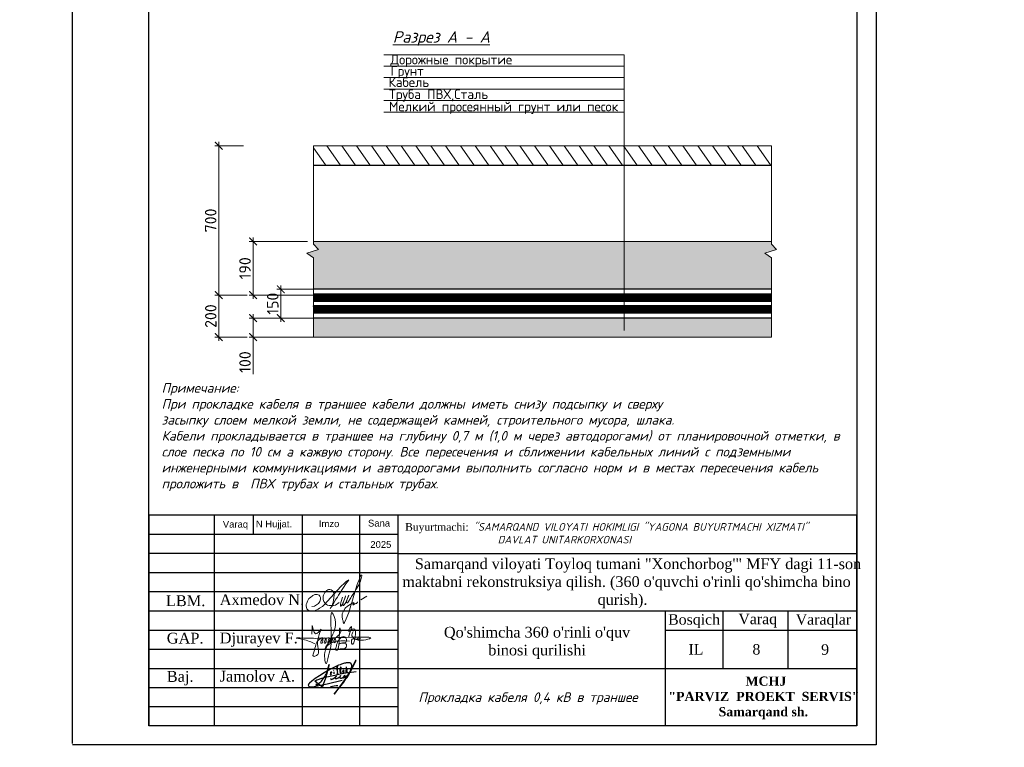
# Model space of a CAD drawing. Header units: millimetres. Extents: x -257011 to 237647566, y 2784933 to 6706507.
# Tile 84 of 256: x 11717449 to 11846092, y 2785498 to 2880577. Entities that reach past the tile are written whole.
import ezdxf

# ---------------------------------------------------------------- set-up
doc = ezdxf.new("R2010")
doc.units = ezdxf.units.MM
doc.header["$LTSCALE"] = 1000
doc.header["$PDMODE"] = 32
doc.header["$PDSIZE"] = 0.3
doc.linetypes.add('ACAD_ISO02W100', pattern=[15, 12, -3])
doc.layers.add('(002) Рамка', color=7, linetype='Continuous')
doc.layers.add('PDF _Текст', color=7, linetype='Continuous')
doc.layers.add('STR. Format', color=7, linetype='Continuous', lineweight=40)
doc.layers.add('Ф А С А Д', color=250, linetype='Continuous', lineweight=15)
doc.styles.add('arial', font='arial.ttf', dxfattribs={"height": 300})
doc.styles.add('GOST', font='gost.shx', dxfattribs={"oblique": 15})
doc.styles.add('iso', font='isocpeur.TTF')
doc.styles.add('PDF ISOCPEUR Italic', font='isocpeui.ttf')
doc.styles.get("Standard").update_dxf_attribs({"font": 'ARIALN.TTF'})
doc.styles.add('WMF-Times New Roman0', font='times.ttf')
doc.styles.add('X_ISO', font='isocpeui.ttf')
doc.styles.add('ГОСТ 300', font='isocpeui.ttf', dxfattribs={"height": 300})
doc.dimstyles.new('Двой зас-М20', dxfattribs={"dimscale": 0, "dimtxt": 300, "dimasz": 200, "dimexe": 100, "dimexo": 150, "dimgap": 60, "dimtad": 1, "dimdec": 0, "dimlfac": 0.2, "dimzin": 0, "dimdsep": 46, "dimtxsty": 'GOST', "dimblk": 'ARCHTICK', "dimcen": 50, "dimdle": 100, "dimadec": 0, "dimazin": 0, "dimtfac": 1, "dimtdec": 0, "dimtofl": 0, "dimtmove": 1, "dimatfit": 3, "dimldrblk": 'ARCHTICK', "dimfxl": 0, "dimtolj": 1, "dimtzin": 0, "dimlwd": 9, "dimlwe": 9, "dimarcsym": 0})

# ---------------------------------------------------------------- blocks, each defined once
blk = doc.blocks.new('rgsxhy')
at = {"color": 5, "lineweight": 0}
for points in [[(30159764, 9369979), (30160813, 9371961), (30161022, 9373086), (30160642, 9374202), (30160529, 9371279), (30160129, 9368855), (30159952, 9368321), (30159766, 9369571), (30162641, 9370909)], [(30158267, 9371725), (30158292, 9372259), (30158313, 9372715), (30158693, 9371762), (30159294, 9372267), (30158930, 9370820), (30158827, 9369247), (30158463, 9369143), (30158559, 9369856), (30159235, 9371184), (30159510, 9371288), (30159540, 9370947), (30159450, 9370679), (30159339, 9370650), (30159361, 9370924), (30159747, 9371281), (30159933, 9371214), (30159918, 9370984), (30159866, 9370709), (30159740, 9370650), (30159740, 9370910), (30160119, 9371295), (30160364, 9371221), (30160282, 9370791), (30160134, 9370702), (30160156, 9370902), (30160253, 9371169), (30160416, 9371266), (30160624, 9371251), (30160631, 9370947), (30160520, 9370739), (30160416, 9370746), (30160527, 9370999), (30160698, 9371199), (30160869, 9371251), (30161010, 9371117), (30161025, 9370828), (30160854, 9370717), (30160832, 9370976), (30160958, 9371184), (30161196, 9371429), (30161627, 9371986), (30161567, 9372349), (30161322, 9370056), (30161196, 9369857), (30161032, 9369926), (30161078, 9370217), (30161143, 9370464), (30161478, 9371132), (30161961, 9371429), (30162250, 9371221), (30162198, 9370761), (30161687, 9370666), (30161515, 9370590), (30161433, 9370590), (30162154, 9370635), (30162280, 9370516), (30162243, 9370197), (30162028, 9370012), (30161575, 9370012), (30161352, 9370012), (30161322, 9370071)], [(30158604, 9370613), (30157190, 9371107), (30156449, 9371260), (30157795, 9371248), (30158983, 9371230), (30160506, 9371280), (30164964, 9371184), (30162988, 9371384), (30162918, 9371683), (30163073, 9372004)], [(30162509, 9371311), (30162778, 9372539), (30162525, 9372058), (30163079, 9372349), (30162934, 9370564), (30162934, 9371149), (30163657, 9371231), (30163688, 9371396), (30163665, 9371051), (30163845, 9371089), (30163853, 9371329), (30163830, 9370556)]]:
    blk.add_spline(points, degree=3, dxfattribs=at)
blk = doc.blocks.new('nerbgbdtbugbd')
at = {"color": 5, "lineweight": -2}
for points in [[(1301441, -912503, 0.3871926), (1301421, -912608, 0.2468693), (1301462, -912624, 0.1075122), (1301553, -912598, 0.0377408), (1301616, -912557, 0.0432293), (1301738, -912461), (1301856, -912351), (1302009, -912205, 0.002873), (1302157, -912056, 0.0304903), (1302203, -911998, 0.1126937), (1302215, -911961, 0.6840545), (1302174, -911935, 0.0660715), (1302090, -912059, 0.0451978), (1302060, -912132, 0.0768236), (1302054, -912193, 0.068235), (1302080, -912319, 0.2986132), (1302177, -912367, 0.1038757), (1302374, -912300, 0.0290696), (1302528, -912180), (1302675, -912025), (1302798, -911893, 0.130527), (1302852, -911776, 0.0388963), (1302856, -911737, 0.7618556), (1302821, -911725, 0.0798394), (1302802, -911765, 0.0359534), (1302781, -911857, 0.0455744), (1302785, -912031, 0.0426923), (1302803, -912110, 0.3891518), (1302905, -912166, 0.1102897), (1303059, -912099), (1303140, -912029), (1303382, -911802, 0.0334276), (1303470, -911703, 0.0129551), (1303533, -911618, 0.1437243), (1303546, -911557, 0.5877061), (1303484, -911539, 0.0594709), (1303438, -911594, 0.0548384), (1303384, -911702, 0.0606455), (1303353, -911805, 0.0833859), (1303355, -911933, 0.5059841), (1303421, -911960, 0.0746594), (1303641, -911789, 0.0267645), (1303917, -911449, 0.0698425), (1304268, -910626), (1304769, -908938, 0.0913119), (1304777, -908873, 0.6479054), (1304724, -908855, 0.1300148), (1304701, -908893), (1304249, -910540), (1303723, -912034), (1303358, -912864), (1302937, -913765), (1302456, -914865), (1303556, -912632, 0.020305), (1304025, -911521, 0.0510054), (1304177, -910920), (1304280, -910177, 0.0500611), (1304304, -909917, 0.075905), (1304266, -909734, 0.060269), (1304163, -909581, 0.2197754), (1303878, -909436, 0.0807361), (1303465, -909486, 0.0249845), (1303180, -909596, 0.0130385), (1302610, -909917, 0.0239045), (1301788, -910451), (1301162, -910954), (1300713, -911334), (1300164, -911838), (1299536, -912438), (1298972, -913021), (1298525, -913523), (1298224, -913914), (1298110, -914126), (1298090, -914220), (1298104, -914298), (1298155, -914383), (1298291, -914454), (1298501, -914462), (1298825, -914389), (1299321, -914187), (1300019, -913880), (1300989, -913450), (1303222, -912415)], [(1299333, -913786, 0.1774898), (1299290, -913897, 0.0505623), (1299288, -913979, 0.3670195), (1299369, -914060, 0.2132882), (1299452, -914018), (1299738, -913626, 0.0414268), (1300104, -913056), (1300352, -912576, 0.0300362), (1300605, -911758), (1300675, -910352), (1300613, -912033), (1300547, -912628), (1300477, -913257), (1300442, -913499), (1300421, -913685, -0.0299546), (1300383, -913939, -0.3083385), (1300235, -914061, -0.0928663), (1300150, -914038), (1299994, -913962), (1298975, -913460, -0.0731209), (1299122, -913299, -0.0362342), (1299439, -913069), (1299863, -912836), (1300474, -912500), (1301923, -911834), (1302701, -911477), (1303596, -911130), (1304048, -910967), (1305142, -910571)], [(1302164, -911013), (1302123, -910754), (1302096, -910485), (1302088, -910377, 0.9456908), (1301953, -910398, 0.0931758), (1302006, -910763, 0.0597217), (1302186, -911157, -0.0340946), (1302225, -911288, 0.0218114), (1302266, -911544, 0.4516555), (1302407, -911600), (1302580, -911477)], [(1302632, -911206), (1302686, -910890, 0.0310101), (1302691, -910593, 0.0209508), (1302677, -910448, 0.2567522), (1302634, -910391, 0.3121151), (1302582, -910404, 0.0952627), (1302548, -910463, 0.0920883), (1302520, -910679, 0.0708045), (1302568, -910903), (1302690, -911214), (1302722, -911299, 0.1825801), (1302776, -911369, 0.4802348), (1302848, -911325, 0.0467012), (1302849, -911244, 0.1708854), (1302782, -911111, 0.1795677), (1302714, -911101, 0.274631), (1302670, -911163)], [(1303084, -911166), (1303158, -911060, 0.0403562), (1303221, -910954, 0.2285131), (1303216, -910835, 0.1998977), (1303176, -910809, 0.2428565), (1303076, -910850, 0.1216605), (1303030, -910969, 0.1264383), (1303060, -911097, 0.1064961), (1303128, -911174, 0.1201125), (1303186, -911200, 0.0807957), (1303282, -911200, 0.1696912), (1303389, -911132)], [(1303717, -910580), (1303523, -910848), (1303649, -910833, -0.1393412), (1303753, -910882, -0.0645393), (1303854, -911024)], [(1301318, -911619, 0.250229), (1301354, -911511, 0.4506148), (1301272, -911473, 0.5095488), (1301192, -911723), (1301276, -911779, -0.1747015), (1301313, -911832, -0.1814843), (1301299, -911884, -0.1121061), (1301133, -912001)], [(1301637, -913772, -0.0551579), (1302758, -913351)]]:
    blk.add_lwpolyline(points, format="xyb", dxfattribs=at)
for points in [[(1301582, -911114), (1301593, -911148)], [(1303439, -910141), (1303554, -911111)], [(1301653, -911366), (1301732, -911665)]]:
    blk.add_lwpolyline(points, dxfattribs=at)
blk = doc.blocks.new('dhyjfyuk')
for p, q in [((4383414, -1184524), (4383414, -1212024)), ((4475914, -1184524), (4383414, -1184524)), ((4391914, -1184524), (4391914, -1212024)), ((4397013, -1184524), (4397013, -1187024)), ((4403414, -1184524), (4403414, -1212024)), ((4410914, -1184524), (4410914, -1212024)), ((4415914, -1184524), (4415914, -1212024)), ((4475914, -1212024), (4475914, -1184524)), ((4415914, -1187024), (4383414, -1187024)), ((4415914, -1189524), (4383414, -1189524)), ((4415914, -1189524), (4475914, -1189524)), ((4415914, -1192024), (4383414, -1192024)), ((4415914, -1194524), (4383414, -1194524)), ((4383414, -1197024), (4475914, -1197024)), ((4450914, -1212024), (4450914, -1197024)), ((4458414, -1204524), (4458414, -1197024)), ((4466914, -1204524), (4466914, -1197024)), ((4383414, -1199524), (4415914, -1199524)), ((4450914, -1199524), (4475914, -1199524)), ((4383414, -1202024), (4415914, -1202024)), ((4383414, -1204524), (4475914, -1204524)), ((4383414, -1207024), (4415914, -1207024)), ((4383414, -1209524), (4415914, -1209524))]:
    blk.add_line(p, q)
at = {"lineweight": 9, "xscale": 1.125175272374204, "yscale": 1.125175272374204, "zscale": 1.125175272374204}
blk.add_blockref('rgsxhy', (-29528647, -11744878), dxfattribs=at)
at = {"color": 5, "lineweight": 25, "xscale": 0.8159673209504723, "yscale": 0.8159673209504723, "zscale": 0.8159673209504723, "rotation": 348.2281006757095}
blk.add_blockref('nerbgbdtbugbd', (3519502, -260297, -611), dxfattribs=at)
at = {"linetype": 'ACAD_ISO02W100', "lineweight": 5, "ltscale": 70, "char_height": 883.9, "attachment_point": 1, "style": 'arial'}
for s, insert in [('Varaq', (4393061, -1185254)), ('N Hujjat.', (4397374, -1185220)), ('Imzo', (4405607, -1185185)), ('Sana', (4412025, -1185111)), ('2025', (4412332, -1187897))]:
    blk.add_mtext(s, dxfattribs=dict(at, insert=insert))
at = {"style": 'WMF-Times New Roman0'}
for s, insert, char_height, width, attachment_point in [('Buyurtmachi:{\\fISOCPEUR|b0|i1|c204|p34; "SAMARQAND VILOYATI HOKIMLIGI "YAGONA\\fISOCPEUR|b0|i1|c0|p34; \\fISOCPEUR|b0|i1|c204|p34;BUYURTMACHI XIZMATI" \\fISOCPEUR|b0|i1|c0|p34;\\P                   \\fISOCPEUR|b0|i1|c204|p34;DAVLAT UNITARKORXONASI}', (4416879, -1186878, 105406), 1000, 59035.39, 4), ('\\pi3453.25486;Samarqand viloyati Toyloq tumani "Хоnсhоrbоg\'" МFY dagi 11-son \\P\\pi1816.32378;maktabni rekonstruksiya qilish. (360 o\'quvchi o\'rinli qo\'shimcha bino \\P\\pi27327.21058;qurish).', (4414694, -1193420), 1400, 60812.6, 4), ('Axmedov N.', (4392650, -1194845), 1414.3, 17081.22, 1), ('Djurayev F.', (4392650, -1199845), 1414.29, 17081.22, 1), ("\\pt12184.088;Qo'shimcha 360 o'rinli o'quv binosi qurilishi", (4434117, -1199099), 1400, 29815.79, 2), ('Jamolov A.', (4392650, -1204845), 1414.3, 17081.22, 1), ('\\pi12888.864;{\\fTimes New Roman|b1|i0|c204|p18;\\C0;MCHJ\\P\\pi2815.884;"PARVIZ  PROEKT  SERVIS"\\P\\pi9383.364;Samarqand sh.\\C256; }', (4448452, -1205594), 1200, 29788.7, 1)]:
    blk.add_mtext(s, dxfattribs=dict(at, insert=insert, char_height=char_height, width=width, attachment_point=attachment_point))
at = {"width": 6256.98, "attachment_point": 1}
for s, insert, char_height in [('{\\fTimes New Roman|b0|i0|c204|p18;\\C1;LBM.}', (4385613, -1194981), 1414.29), ('{\\fTimes New Roman|b0|i0|c204|p18;Bosqich}', (4451239, -1197449), 1370.37), ('{\\fTimes New Roman|b0|i0|c204|p18;Varaq}', (4460421, -1197383), 1370.37), ('{\\fTimes New Roman|b0|i0|c204|p18;Varaqlar}', (4467912, -1197449), 1370.37), ('{\\fTimes New Roman|b0|i0|c0|p18;\\C1;GAP\\fTimes New Roman|b0|i0|c204|p18;.}', (4385736, -1199872), 1414.29), ('{\\fTimes New Roman|b0|i0|c204|p18;IL}', (4453907, -1201350), 1370.37), ('{\\fTimes New Roman|b0|i0|c0|p18;9}', (4471227, -1201380), 1370.37), ('{\\fTimes New Roman|b0|i0|c204|p18;\\C1;Baj.}', (4385736, -1204872), 1414.29)]:
    blk.add_mtext(s, dxfattribs=dict(at, insert=insert, char_height=char_height))
blk = doc.blocks.new('_ArchTick')
at = {"color": 0, "linetype": 'ByBlock', "const_width": 0.15}
blk.add_lwpolyline([(-0.5, -0.5), (0.5, 0.5)], dxfattribs=at)
blk = doc.blocks.new('*D2025')
at = {"color": 0, "lineweight": 9, "transparency": 16777216}
for p, q in [((-5196, -689), (-5196, -2289)), ((-3770, -789), (-5296, -789)), ((-425, -2189), (-5296, -2189))]:
    blk.add_line(p, q, dxfattribs=at)
at = {"layer": 'Defpoints', "color": 0, "transparency": 16777216}
for p in [(-3620, -789), (-5196, -2189), (-275, -2189)]:
    blk.add_point(p, dxfattribs=at)
at = {"color": 0, "lineweight": 9, "transparency": 16777216, "xscale": 200, "yscale": 200, "zscale": 200}
for p, rotation in [((-5196, -789), 90), ((-5196, -2189), 270)]:
    blk.add_blockref('_ArchTick', p, dxfattribs=dict(at, rotation=rotation))
at = {"color": 0, "lineweight": 0, "transparency": 16777216, "insert": (-5406, -1489), "char_height": 300, "attachment_point": 5, "rotation": 90, "style": 'iso'}
blk.add_mtext('\\A1;190', dxfattribs=at)
blk = doc.blocks.new('*D2026')
at = {"color": 0, "lineweight": 9, "transparency": 16777216}
for p, q in [((-425, -2039), (-4571, -2039)), ((-4471, -1939), (-4471, -2889)), ((-425, -2789), (-4571, -2789))]:
    blk.add_line(p, q, dxfattribs=at)
at = {"layer": 'Defpoints', "color": 0, "transparency": 16777216}
for p in [(-275, -2039), (-4471, -2789), (-275, -2789)]:
    blk.add_point(p, dxfattribs=at)
at = {"color": 0, "lineweight": 9, "transparency": 16777216, "xscale": 200, "yscale": 200, "zscale": 200}
for p, rotation in [((-4471, -2039), 90), ((-4471, -2789), 270)]:
    blk.add_blockref('_ArchTick', p, dxfattribs=dict(at, rotation=rotation))
at = {"color": 0, "lineweight": 0, "transparency": 16777216, "insert": (-4681, -2414), "char_height": 300, "attachment_point": 5, "rotation": 90, "style": 'iso'}
blk.add_mtext('\\A1;150', dxfattribs=at)
blk = doc.blocks.new('*D2027')
at = {"color": 0, "lineweight": 9, "transparency": 16777216}
for p, q in [((-425, -2789), (-5296, -2789)), ((-5196, -2689), (-5196, -3389)), ((-1425, -3289), (-5296, -3289)), ((-5196, -4259), (-5196, -3289))]:
    blk.add_line(p, q, dxfattribs=at)
at = {"layer": 'Defpoints', "color": 0, "transparency": 16777216}
for p in [(-275, -2789), (-5196, -3289), (-1275, -3289)]:
    blk.add_point(p, dxfattribs=at)
at = {"color": 0, "lineweight": 9, "transparency": 16777216, "xscale": 200, "yscale": 200, "zscale": 200}
for p, rotation in [((-5196, -2789), 90), ((-5196, -3289), 270)]:
    blk.add_blockref('_ArchTick', p, dxfattribs=dict(at, rotation=rotation))
at = {"color": 0, "lineweight": 0, "transparency": 16777216, "insert": (-5406, -3939), "char_height": 300, "attachment_point": 5, "rotation": 90, "style": 'iso'}
blk.add_mtext('\\A1;100', dxfattribs=at)
blk = doc.blocks.new('*D2028')
at = {"color": 0, "lineweight": 9, "transparency": 16777216}
for p, q in [((-6091, 1811), (-6091, -2289)), ((-5446, 1711), (-6191, 1711)), ((-5346, -2189), (-6191, -2189))]:
    blk.add_line(p, q, dxfattribs=at)
at = {"layer": 'Defpoints', "color": 0, "transparency": 16777216}
for p in [(-5296, 1711), (-6091, -2189), (-5196, -2189)]:
    blk.add_point(p, dxfattribs=at)
at = {"color": 0, "lineweight": 9, "transparency": 16777216, "xscale": 200, "yscale": 200, "zscale": 200}
for p, rotation in [((-6091, 1711), 90), ((-6091, -2189), 270)]:
    blk.add_blockref('_ArchTick', p, dxfattribs=dict(at, rotation=rotation))
at = {"color": 0, "lineweight": 0, "transparency": 16777216, "insert": (-6303, -239), "char_height": 300, "attachment_point": 5, "rotation": 90, "style": 'iso'}
blk.add_mtext('\\A1;700', dxfattribs=at)
blk = doc.blocks.new('*D2022')
at = {"color": 0, "lineweight": 9, "transparency": 16777216}
for p, q in [((-5346, -2189), (-6191, -2189)), ((-6091, -3389), (-6091, -2089)), ((-5346, -3289), (-6191, -3289))]:
    blk.add_line(p, q, dxfattribs=at)
at = {"layer": 'Defpoints', "color": 0, "transparency": 16777216}
for p in [(-6091, -2189), (-5196, -2189), (-5196, -3289)]:
    blk.add_point(p, dxfattribs=at)
at = {"color": 0, "lineweight": 9, "transparency": 16777216, "xscale": 200, "yscale": 200, "zscale": 200}
for p, rotation in [((-6091, -2189), 90), ((-6091, -3289), 270)]:
    blk.add_blockref('_ArchTick', p, dxfattribs=dict(at, rotation=rotation))
at = {"color": 0, "lineweight": 0, "transparency": 16777216, "insert": (-6301, -2739), "char_height": 300, "attachment_point": 5, "rotation": 90, "style": 'iso'}
blk.add_mtext('\\A1;200', dxfattribs=at)
blk = doc.blocks.new('rthtrh')
at = {"color": 5}
for p, q in [((1363868, 521192), (1363889, 521219)), ((1363889, 521219), (1363907, 521234)), ((1363907, 521234), (1363927, 521243)), ((1363927, 521243), (1363940, 521249)), ((1363940, 521249), (1363965, 521249)), ((1363965, 521249), (1363988, 521244)), ((1363988, 521244), (1364013, 521227)), ((1364013, 521227), (1364030, 521204)), ((1364030, 521204), (1364039, 521185)), ((1363834, 521118), (1363842, 521141)), ((1363834, 521086), (1363834, 521118)), ((1363834, 521056), (1363834, 521086)), ((1363840, 521035), (1363834, 521056)), ((1363845, 521017), (1363840, 521035)), ((1363842, 521141), (1363854, 521167)), ((1363865, 520990), (1363845, 521017)), ((1363854, 521167), (1363868, 521192)), ((1364037, 521043), (1364026, 520997)), ((1364044, 521090), (1364037, 521043)), ((1364039, 521185), (1364046, 521147)), ((1364046, 521147), (1364044, 521090)), ((1364568, 521050), (1364689, 521123)), ((1363882, 520966), (1363865, 520990)), ((1363895, 520959), (1363882, 520966)), ((1363917, 520946), (1363895, 520959)), ((1363951, 520940), (1363917, 520946)), ((1363996, 520940), (1363951, 520940)), ((1364033, 520940), (1363996, 520940)), ((1364017, 520962), (1364016, 520946)), ((1364016, 520946), (1364016, 520940)), ((1364026, 520997), (1364017, 520962)), ((1364075, 520948), (1364033, 520940)), ((1364148, 520999), (1364075, 520948))]:
    blk.add_line(p, q, dxfattribs=at)
for points in [[(1363608, 520919), (1363661, 520924), (1363702, 520951), (1363738, 520975), (1363765, 521018), (1363780, 521059), (1363780, 521096), (1363765, 521122), (1363753, 521142), (1363714, 521156), (1363671, 521156), (1363631, 521136), (1363583, 521097), (1363555, 521074), (1363525, 521025), (1363511, 520984), (1363500, 520955), (1363500, 520930), (1363508, 520901), (1363515, 520870), (1363535, 520855), (1363555, 520841), (1363586, 520832), (1363613, 520832), (1363645, 520832), (1363675, 520843), (1363732, 520864), (1363761, 520883), (1363817, 520921), (1363863, 520963), (1363919, 521022), (1364179, 521312), (1364247, 521377), (1364282, 521405), (1364314, 521429), (1364336, 521443), (1364310, 521401), (1364279, 521361), (1364173, 521198), (1364133, 521139), (1364110, 521102), (1364087, 521068), (1364069, 521040), (1364047, 520995), (1364019, 520954), (1364007, 520925), (1363990, 520903), (1363970, 520879)], [(1364210, 521100), (1364186, 521015), (1364172, 520967), (1364172, 520940), (1364173, 520926), (1364179, 520925), (1364185, 520931), (1364202, 520956), (1364218, 520984), (1364240, 521027), (1364256, 521068), (1364272, 521125), (1364269, 521122), (1364225, 520990), (1364220, 520961), (1364220, 520944), (1364225, 520939), (1364232, 520939), (1364241, 520950), (1364248, 520960), (1364254, 520969), (1364260, 520978), (1364273, 520996), (1364281, 521008), (1364288, 521027), (1364309, 521073), (1364315, 521086), (1364332, 521126), (1364332, 521134), (1364327, 521134), (1364314, 521097), (1364294, 521040), (1364290, 521012), (1364293, 520997), (1364298, 520988), (1364308, 520988), (1364316, 520999), (1364326, 521014), (1364344, 521036), (1364351, 521047), (1364377, 521090), (1364389, 521112), (1364414, 521155), (1364449, 521203), (1364476, 521258), (1364523, 521332), (1364563, 521417), (1364583, 521493), (1364590, 521517), (1364590, 521527), (1364583, 521532), (1364571, 521532), (1364561, 521512), (1364541, 521459), (1364498, 521348), (1364434, 521131), (1364395, 520998), (1364377, 520936), (1364337, 520802), (1364282, 520678), (1364249, 520605), (1364238, 520588), (1364230, 520594), (1364226, 520615), (1364222, 520638), (1364214, 520663), (1364206, 520725), (1364206, 520774), (1364224, 520814), (1364265, 520883), (1364310, 520926), (1364364, 520959), (1364411, 520988), (1364432, 520996), (1364434, 520992), (1364431, 520979), (1364419, 520970), (1364414, 520960), (1364416, 520951), (1364423, 520951), (1364434, 520958), (1364443, 520964), (1364452, 520968), (1364474, 520975), (1364483, 520978), (1364492, 520986), (1364499, 520996), (1364503, 521002), (1364511, 521006), (1364511, 521006)]]:
    blk.add_lwpolyline(points, dxfattribs=at)
blk = doc.blocks.new('папап')
at = {"lineweight": 0}
h = blk.add_hatch(dxfattribs=at)
h.set_pattern_fill('ANSI31', color=14, scale=100, angle=80)
h.set_pattern_definition([(125, (-8002884.4, 3569387.2), (-260.080774, -182.110519), [])])
h.paths.add_polyline_path([(8348.2, 1711.1), (-3619.7, 1711.1), (-3619.7, 1211.1), (8348.2, 1211.1)])
h = blk.add_hatch(dxfattribs=at)
h.set_pattern_fill('CROSS', color=256, scale=12.5)
h.set_pattern_definition([(0, (-1621075.12, 713163.77), (79.375, 79.375), [39.6875, -119.0625]), (90, (-1621055.28, 713143.92), (-79.375, 79.375), [39.6875, -119.0625])])
h.paths.add_polyline_path([(8348.2, -1218.9), (8180.9, -1097.1), (8486, -995.3), (8348.2, -856.3), (8348.2, -788.9), (-3619.7, -788.9), (-3619.7, -856.3), (-3481.9, -995.3), (-3786.9, -1097.1), (-3619.7, -1218.9), (-3619.7, -2038.9), (8348.2, -2038.9)])
h.paths.add_polyline_path([(8348.2, -2788.9), (-3619.7, -2788.9), (-3619.7, -3288.9), (8348.2, -3288.9)])
at = {"lineweight": 30}
h = blk.add_hatch(dxfattribs=at)
h.set_pattern_fill('ANSI31', color=31, scale=5)
h.set_pattern_definition([(45, (-1621075.122, 713163.767), (-11.22532015, 11.22532015), [])])
h.paths.add_polyline_path([(8348.2, -2188.9), (-3619.7, -2188.9), (-3619.7, -2355.5), (8348.2, -2355.5)])
h.paths.add_polyline_path([(8348.2, -2472.2), (-3619.7, -2472.2), (-3619.7, -2638.9), (8348.2, -2638.9)])
at = {"lineweight": 0}
for p, q in [((4505.4, 4092.7), (-1778.9, 4092.7)), ((4505.4, -3117), (4505.4, 4092.7)), ((4505.4, 3792.7), (-1778.9, 3792.7)), ((4505.4, 3492.7), (-1778.9, 3492.7)), ((4505.4, 3192.7), (-1778.9, 3192.7)), ((4505.4, 2892.7), (-1778.9, 2892.7)), ((4505.4, 2592.7), (-1778.9, 2592.7)), ((8348.2, 1711.1), (-3619.7, 1711.1)), ((8348.2, -788.9), (-3619.7, -788.9)), ((8348.2, -3288.9), (-3619.7, -3288.9))]:
    blk.add_line(p, q, dxfattribs=at)
at = {"lineweight": 30}
for p, q in [((8348.2, -2038.9), (-3619.7, -2038.9)), ((8348.2, -2788.9), (-3619.7, -2788.9))]:
    blk.add_line(p, q, dxfattribs=at)
at = {"color": 5, "lineweight": 30}
for p, q in [((8348.2, -2163.9), (-3619.7, -2163.9)), ((8348.2, -2188.9), (-3619.7, -2188.9)), ((8348.2, -2638.9), (-3619.7, -2638.9)), ((8348.2, -2663.8), (-3619.7, -2663.8))]:
    blk.add_line(p, q, dxfattribs=at)
at = {"color": 31, "lineweight": 30}
for p, q in [((8348.2, -2355.5), (-3619.7, -2355.5)), ((8348.2, -2472.2), (-3619.7, -2472.2))]:
    blk.add_line(p, q, dxfattribs=at)
at = {"lineweight": 0}
for points in [[(-3619.7, 1711.1), (-3619.7, -856.3), (-3481.9, -995.3), (-3786.9, -1097.1), (-3619.7, -1218.9), (-3619.7, -3288.9)], [(8348.2, 1711.1), (8348.2, -856.3), (8486, -995.3), (8180.9, -1097.1), (8348.2, -1218.9), (8348.2, -3288.9)]]:
    blk.add_lwpolyline(points, dxfattribs=at)
at = {"color": 6, "lineweight": 30}
blk.add_lwpolyline([(-3619.7, 1203.9), (8348.2, 1203.9)], dxfattribs=at)
at = {"lineweight": 5, "insert": (-2490.5, 4707.2), "char_height": 300, "width": 4479.864, "attachment_point": 1, "style": 'ГОСТ 300'}
blk.add_mtext('\\pi945.8168;{\\fISOCPEUR|b1|i1|c204|p34;\\L\\C0;Разрез А - А}', dxfattribs=at)
at = {"lineweight": 0, "char_height": 250, "attachment_point": 1, "style": 'iso'}
for s, insert in [('Дорожные покрытие', (-1606.6, 4089.7)), ('Грунт', (-1606.6, 3790.6)), ('Кабель', (-1658.3, 3498.3)), ('Труба ПВХ,Сталь', (-1643.6, 3184)), ('Мелкий просеянный грунт или песок', (-1643.6, 2861.8))]:
    blk.add_mtext(s, dxfattribs=dict(at, insert=insert))
at = {"lineweight": 0}
for base, p1, p2, text, picture, middle in [((-6091.1, -2188.9), (-5296.1, 1711.1), (-5196.1, -2188.9), '700', '*D2028', (-6303, -238.9)), ((-5196.1, -2188.9), (-3619.7, -788.9), (-274.8, -2188.9), '190', '*D2025', (-5406.1, -1488.9)), ((-6091.1, -2188.9), (-5196.1, -3288.9), (-5196.1, -2188.9), '200', '*D2022', (-6301.1, -2738.9))]:
    dim = blk.add_linear_dim(base=base, p1=p1, p2=p2, angle=90, text=text, dimstyle='Двой зас-М20', override={"dimscale": 1, "dimtxsty": 'iso'}, dxfattribs=at)
    dim.commit()
    dim.dimension.update_dxf_attribs({"geometry": picture, "text_midpoint": middle})
dim = blk.add_linear_dim(base=(-4471.3, -2788.9), p1=(-274.8, -2038.9), p2=(-274.8, -2788.9), angle=90, dimstyle='Двой зас-М20', override={"dimscale": 1, "dimtxsty": 'iso'}, dxfattribs=at)
dim.commit()
dim.dimension.update_dxf_attribs({"geometry": '*D2026', "text_midpoint": (-4681.3, -2413.9)})
dim = blk.add_linear_dim(base=(-5196.1, -3288.9), p1=(-274.8, -2788.9), p2=(-1274.8, -3288.9), angle=90, text='100', dimstyle='Двой зас-М20', override={"dimscale": 1, "dimtxsty": 'iso'}, dxfattribs=at)
dim.commit()
dim.dimension.update_dxf_attribs({"geometry": '*D2027', "text_midpoint": (-5146.5, -3939.2), "dimtype": 128})

msp = doc.modelspace()

# ---------------------------------------------------------------- linework, layer by layer
at = {"color": 0, "linetype": 'ByBlock', "lineweight": 25}
for p, q in [((11724342.964, 2785977.908, -4), (11724342.964, 2934477.908, -4)), ((11829342.964, 2934316.9, -4), (11829342.964, 2785816.9, -4)), ((11829342.964, 2785816.9, -4), (11724342.964, 2785816.9, -4))]:
    msp.add_line(p, q, dxfattribs=at)
at = {"layer": 'STR. Format', "color": 0, "linetype": 'ByBlock', "lineweight": 30, "ltscale": 30}
for p, q in [((11734342.964, 2788316.9, -4), (11734342.964, 2931816.9, -4)), ((11826842.964, 2931816.9, -4), (11826842.964, 2788316.9, -4)), ((11826842.964, 2788316.9, -4), (11734342.964, 2788316.9, -4))]:
    msp.add_line(p, q, dxfattribs=at)

# ---------------------------------------------------------------- block references
at = {"layer": '(002) Рамка', "lineweight": 50}
for p in [(5681315.107, 4000591.194), (6007548.681, 4000320.148), (6322018.378, 4000320.148), (6322018.378, 4000320.148), (6564355.611, 4000319.908, -4), (6787764.677, 4000341.193, 384), (7006966.558, 4000319.908, 384), (7232141.707, 4000341.193, -4), (7350928.819, 4000341.193, -4)]:
    msp.add_blockref('dhyjfyuk', p, dxfattribs=at)
at = {"xscale": 4.99999998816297, "yscale": 4.99999998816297, "zscale": 4.99999998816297}
msp.add_blockref('папап', (11773918.721, 2855539.823, -4), dxfattribs=at)
at = {"layer": 'Ф А С А Д', "xscale": 6.676455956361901, "yscale": 6.676455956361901, "zscale": 6.676455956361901}
msp.add_blockref('rthtrh', (2651531.542, -673993.01, -4), dxfattribs=at)

# ---------------------------------------------------------------- texts
at = {"linetype": 'ByBlock', "lineweight": 35, "style": 'X_ISO'}
msp.add_text('Прокладка кабеля 0,4 кВ в траншее', height=1250, dxfattribs=at).set_placement((11769542.863, 2791425.494, -4))
at = {"color": 7, "ltscale": 30, "insert": (10049091.702, 2929588.156, -75415.319), "char_height": 1784.436705, "width": 106220.7207, "attachment_point": 1, "style": 'X_ISO'}
msp.add_mtext('                               ПОЯСНИТЕЛЬНАЯ ЗАПИСКА\\P\\pi4401.50942;    Проект энергоснабжения {\\C256; Samarqand viloyati Toyloq tumani "Хоnсhоrbоg\'" МFY dagi 11-son maktabni rekonstruksiya qilish. (360 o\'quvchi o\'rinli qo\'shimcha bino qurish).\\P\\pi0;}выполнен на основании ТУ САМ ПТЭС за №18238252188 от  01.07.2026 г.       \\P    Установленная мощность Ру=93,4 кВт.\\P    Расчетная мощность Рр=84 кВт.    \\P    По надежности энергоснабжение объект относятся к потребителям II категории.\\P    {\\C256;Точкой подключения основного источника электроснабжения принять ближайшую существующую в./в опору ВЛ-10 кВ фид. "\\C0;233\\C256;", на которой необходимо установить ПМ-10, ВЛ-10 кВ выполнено кабелем АПвПу-3(1х70) мм2 длиной 60 м в траншее в земле до проектного ТП.}\\P    Предусмотрена установка ТП-ГКТП с ТМ-100кВА.\\P    От ТП предусмотрена прокладка кабеля {\\C0;АВВГ} разного сечения в траншее в земле  до щитов объекта.  \\P    {\\C256;\\c0;Для резервного энергоснабжения теплонососа предусмотрена установка ДЭС мощностью 10 кВт. \\P\\C256;   } Наружное освещение территории объекта выполнено LED светильниками на установленными на металлических опорах. Управление наружным освещением предусмотрено комплектно.\\P    Кабели прокладываются в траншее на глубину 0,7 м от планировочной отметки земли в слое песка по 10см в каждую сторону. Все пересечения и сближении кабельных линий с подземными инженерными коммуникациями выполнить согласно норм и в местах пересечения кабель проложить в а/цементных трубах Д=100мм.                                         \\P    Учет электроэнергии предусмотрен электронным активно-реактивным счетчикам ЕХ-518 прямого включения с системой АИИСКУЭ на н./в. щите  проектного ТП, установленного в отдельном запирающемся  шкафу. \\P     Проектом предусмотрен контур заземления проектной  трансформаторной подстанции, всех щитов, ГРЩ и ДЭС. Сопротивление  растеканию тока не должно превышать 4 ома для ТП, всех  щитов, ГРЩ,  ДЭС.\\P  При производстве электромонтажных работ выполнять требования ПУЭ и ПТБ.', dxfattribs=at)
at = {"insert": (11813704.013, 2798987.931, -4), "char_height": 1370.37174, "width": 6256.97859, "attachment_point": 2}
msp.add_mtext('{\\fTimes New Roman|b0|i0|c0|p18;8}', dxfattribs=at)
at = {"layer": 'PDF _Текст', "linetype": 'ByBlock', "lineweight": 50, "insert": (11735990.09, 2818989.108, -4), "char_height": 1249.999997, "width": 89372.13813, "attachment_point": 7, "style": 'PDF ISOCPEUR Italic'}
msp.add_mtext('Примечание:\\PПри прокладке кабеля в траншее кабели должны иметь снизу подсыпку и сверху\\Pзасыпку слоем мелкой земли, не содержащей камней, строительного мусора, шлака.\\PКабели прокладывается в траншее на глубину 0,7 м (1,0 м через автодорогами) от планировочной отметки, в слое песка по 10 см а кажвую сторону. Все пересечения и сближении кабельных линий с подземными инженерными коммуникациями и автодорогами выполнить согласно норм и в местах пересечения кабель проложить в  ПВХ трубах и стальных трубах.', dxfattribs=at)

doc.saveas('drawing.dxf')
